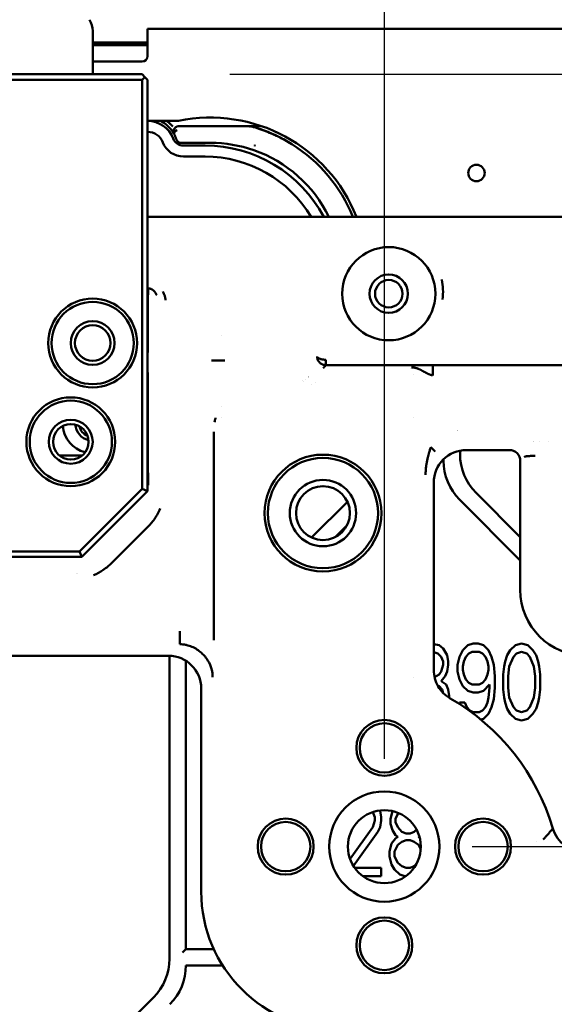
# Model space of a CAD drawing. Header units: millimetres. Extents: x 0 to 14369, y -869 to 2970.
# Tile 232 of 256: x 1278 to 1327, y 2549 to 2638. Entities that reach past the tile are written whole.
import ezdxf

# ---------------------------------------------------------------- set-up
doc = ezdxf.new("R2010")
doc.units = ezdxf.units.MM
doc.header["$LTSCALE"] = 10
doc.layers.add('Bemaßung (ISO)', color=7, linetype='Continuous', lineweight=25)
doc.layers.add('Sichtbar (ISO)', color=7, linetype='Continuous', lineweight=50)
doc.styles.add('Notiztext (DIN)', font='isocpeur.ttf')
doc.dimstyles.new('Standard (DIN)', dxfattribs={"dimscale": 10, "dimtxt": 3.5, "dimasz": 2.5, "dimexe": 3.175, "dimexo": 0.8, "dimgap": 0.8, "dimtad": 1, "dimrnd": 1e-08, "dimzin": 0, "dimtxsty": 'Notiztext (DIN)', "dimcen": 0.09, "dimdle": 10, "dimclrd": 256, "dimclre": 256, "dimclrt": 256, "dimadec": 0, "dimazin": 0, "dimtfac": 1, "dimtmove": 0, "dimatfit": 3, "dimfxl": 1, "dimtolj": 1, "dimtzin": 0, "dimlwd": -1, "dimlwe": -1, "dimarcsym": 0})

# ---------------------------------------------------------------- blocks, each defined once
blk = doc.blocks.new('*D13')
at = {"layer": 'Bemaßung (ISO)', "transparency": 16777216}
for p, q in [((1297.655, 2633.514), (1541.405, 2633.514)), ((1509.655, 1658.514), (1509.655, 2608.514)), ((1293.805, 1633.514), (1541.405, 1633.514))]:
    blk.add_line(p, q, dxfattribs=at)
for points in [[(1505.488, 2608.514), (1513.821, 2608.514), (1509.655, 2633.514)], [(1505.488, 1658.514), (1513.821, 1658.514), (1509.655, 1633.514)]]:
    blk.add_solid(points, dxfattribs=at)
at = {"layer": 'Defpoints', "color": 0, "transparency": 16777216}
for p in [(1289.655, 2633.514), (1509.655, 2633.514), (1285.805, 1633.514)]:
    blk.add_point(p, dxfattribs=at)
at = {"layer": 'Bemaßung (ISO)', "transparency": 16777216, "insert": (1459.655, 2060.889), "char_height": 35, "attachment_point": 1, "rotation": 90, "style": 'Notiztext (DIN)'}
blk.add_mtext('\\A1;1000,00', dxfattribs=at)
blk = doc.blocks.new('*D16')
at = {"layer": 'Bemaßung (ISO)', "transparency": 16777216}
for p, q in [((1319.754, 2563.113), (1623.504, 2563.113)), ((1591.754, 1734.915), (1591.754, 2538.113)), ((1319.754, 1709.915), (1623.504, 1709.915))]:
    blk.add_line(p, q, dxfattribs=at)
for points in [[(1587.587, 2538.113), (1595.921, 2538.113), (1591.754, 2563.113)], [(1587.587, 1734.915), (1595.921, 1734.915), (1591.754, 1709.915)]]:
    blk.add_solid(points, dxfattribs=at)
at = {"layer": 'Defpoints', "color": 0, "transparency": 16777216}
for p in [(1311.754, 2563.113), (1591.754, 2563.113), (1311.754, 1709.915)]:
    blk.add_point(p, dxfattribs=at)
at = {"layer": 'Bemaßung (ISO)', "transparency": 16777216, "insert": (1541.754, 2072.639), "char_height": 35, "attachment_point": 1, "rotation": 90, "style": 'Notiztext (DIN)'}
blk.add_mtext('\\A1;853,20', dxfattribs=at)
blk = doc.blocks.new('*D17')
at = {"layer": 'Bemaßung (ISO)', "transparency": 16777216}
for p, q in [((1135.155, 2670.664), (1135.155, 2743.408)), ((1311.754, 2571.113), (1311.754, 2743.408)), ((1160.155, 2711.658), (1286.754, 2711.658))]:
    blk.add_line(p, q, dxfattribs=at)
for points in [[(1160.155, 2715.824), (1160.155, 2707.491), (1135.155, 2711.658)], [(1286.754, 2715.824), (1286.754, 2707.491), (1311.754, 2711.658)]]:
    blk.add_solid(points, dxfattribs=at)
at = {"layer": 'Defpoints', "color": 0, "transparency": 16777216}
for p in [(1311.754, 2711.658), (1135.155, 2662.664), (1311.754, 2563.113)]:
    blk.add_point(p, dxfattribs=at)
at = {"layer": 'Bemaßung (ISO)', "transparency": 16777216, "insert": (1163.079, 2761.658), "char_height": 35, "attachment_point": 1, "style": 'Notiztext (DIN)'}
blk.add_mtext('\\A1;176,60', dxfattribs=at)

msp = doc.modelspace()

# ---------------------------------------------------------------- linework, layer by layer
at = {"layer": 'Sichtbar (ISO)'}
for p, q in [((1285.155, 2633.514), (1285.155, 2637.46)), ((1290.155, 2637.664), (1386.455, 2637.664)), ((1290.155, 2637.664), (1290.155, 2635.164)), ((1290.155, 2636.414), (1285.155, 2636.414)), ((1285.155, 2636.414), (1290.155, 2636.414)), ((1285.155, 2636.26), (1290.155, 2636.26)), ((1290.155, 2636.26), (1285.155, 2636.26)), ((1285.155, 2636.157), (1290.155, 2636.157)), ((1290.155, 2636.157), (1285.155, 2636.157)), ((1285.155, 2634.664), (1289.655, 2634.664)), ((1289.655, 2633.514), (1276.505, 2633.514)), ((1289.905, 2633.264), (1289.655, 2633.514)), ((1289.655, 2633.014), (1277.005, 2633.014)), ((1289.905, 2633.264), (1289.655, 2633.014)), ((1289.655, 2624.185), (1289.655, 2633.014)), ((1290.155, 2633.014), (1289.905, 2633.264)), ((1290.155, 2624.185), (1290.155, 2633.014)), ((1292.991, 2629.264), (1290.155, 2629.264)), ((1299.505, 2628.793), (1293.023, 2628.793)), ((1299.505, 2628.793), (1293.023, 2628.793)), ((1300.537, 2628.793), (1299.506, 2628.793)), ((1299.506, 2628.793), (1299.506, 2628.793)), ((1299.506, 2628.793), (1299.506, 2628.793)), ((1299.506, 2628.793), (1300.537, 2628.793)), ((1293.247, 2627.264), (1295.905, 2627.264)), ((1295.905, 2627.264), (1293.247, 2627.264)), ((1295.405, 2627.014), (1293.424, 2627.014)), ((1295.405, 2626.014), (1293.424, 2626.014)), ((1289.655, 2624.185), (1289.655, 2623.585)), ((1289.655, 2620.385), (1289.655, 2623.585)), ((1290.155, 2624.185), (1290.155, 2623.885)), ((1290.155, 2620.685), (1290.155, 2623.885)), ((1289.655, 2619.785), (1289.655, 2620.385)), ((1290.155, 2619.785), (1290.155, 2620.685)), ((1294.479, 2620.514), (1290.155, 2620.514)), ((1294.479, 2620.514), (1295.307, 2620.514)), ((1295.372, 2620.514), (1295.307, 2620.514)), ((1296.614, 2620.514), (1295.372, 2620.514)), ((1296.614, 2620.514), (1304.702, 2620.514)), ((1305.945, 2620.514), (1304.702, 2620.514)), ((1305.945, 2620.514), (1306.01, 2620.514)), ((1306.01, 2620.514), (1306.838, 2620.514)), ((1347.942, 2620.514), (1306.838, 2620.514)), ((1289.655, 2595.721), (1289.655, 2619.785)), ((1290.155, 2595.514), (1290.155, 2619.785)), ((1296.857, 2609.703), (1296.857, 2609.703)), ((1295.993, 2607.423), (1297.192, 2607.423)), ((1306.411, 2607.493), (1306.411, 2607.493)), ((1306.417, 2606.988), (1334.416, 2606.989)), ((1306.589, 2606.988), (1306.589, 2606.988)), ((1314.177, 2606.736), (1314.177, 2606.737)), ((1314.293, 2606.798), (1314.293, 2606.798)), ((1314.442, 2606.988), (1314.442, 2606.988)), ((1316.17, 2606.87), (1316.17, 2606.071)), ((1316.453, 2606.988), (1316.453, 2606.988)), ((1317.607, 2606.988), (1317.607, 2606.988)), ((1304.297, 2605.611), (1304.297, 2605.611)), ((1304.395, 2605.48), (1304.395, 2605.481)), ((1304.528, 2605.648), (1304.528, 2605.648)), ((1305.438, 2605.459), (1305.438, 2605.459)), ((1314.453, 2606.118), (1314.453, 2606.119)), ((1305.136, 2605.24), (1305.136, 2605.24)), ((1296.857, 2603.202), (1296.857, 2603.2)), ((1296.857, 2602.247), (1296.857, 2602.247)), ((1314.453, 2602.246), (1314.453, 2602.247)), ((1296.189, 2581.929), (1296.187, 2600.925)), ((1318.655, 2598.896), (1318.655, 2599.204)), ((1318.655, 2599.204), (1318.655, 2598.896)), ((1319.251, 2599.264), (1323.158, 2599.264)), ((1325.862, 2600), (1325.862, 2600)), ((1326.765, 2600), (1326.765, 2600)), ((1282.123, 2598.764), (1284.187, 2598.764)), ((1317.025, 2598.274), (1317.155, 2598.274)), ((1317.155, 2598.274), (1317.025, 2598.274)), ((1317.155, 2598.409), (1317.155, 2598.274)), ((1317.155, 2598.274), (1317.155, 2598.409)), ((1324.155, 2598.265), (1324.155, 2586.514)), ((1283.948, 2590.014), (1289.655, 2595.721)), ((1289.655, 2595.721), (1290.155, 2595.514)), ((1316.255, 2579.219), (1316.255, 2596.268)), ((1284.155, 2589.514), (1290.155, 2595.514)), ((1318.619, 2594.739), (1324.155, 2589.203)), ((1324.155, 2589.203), (1318.619, 2594.739)), ((1324.155, 2591.325), (1320.119, 2595.36)), ((1320.119, 2595.36), (1324.155, 2591.325)), ((1308.383, 2594.553), (1305.116, 2591.286)), ((1305.116, 2591.286), (1308.383, 2594.553)), ((1286.843, 2588.93), (1290.239, 2592.325)), ((1307.279, 2591.327), (1308.341, 2592.39)), ((1308.341, 2592.39), (1307.279, 2591.327)), ((1270.155, 2589.514), (1284.155, 2589.514)), ((1270.655, 2590.014), (1283.948, 2590.014)), ((1283.948, 2590.014), (1284.155, 2589.514)), ((1283.655, 2587.995), (1283.655, 2587.994)), ((1283.765, 2588.008), (1283.765, 2588.008)), ((1293.099, 2581.555), (1293.099, 2582.753)), ((1316.739, 2581.469), (1316.255, 2581.578)), ((1316.255, 2581.578), (1316.739, 2581.469)), ((1317.115, 2581.171), (1316.739, 2581.469)), ((1316.739, 2581.469), (1317.115, 2581.171)), ((1319.375, 2581.469), (1318.904, 2581.022)), ((1318.904, 2581.022), (1319.375, 2581.469)), ((1319.846, 2581.618), (1319.375, 2581.469)), ((1319.375, 2581.469), (1319.846, 2581.618)), ((1320.317, 2581.618), (1319.846, 2581.618)), ((1319.846, 2581.618), (1320.317, 2581.618)), ((1320.787, 2581.469), (1320.317, 2581.618)), ((1320.317, 2581.618), (1320.787, 2581.469)), ((1321.258, 2581.022), (1320.787, 2581.469)), ((1320.787, 2581.469), (1321.258, 2581.022)), ((1323.706, 2581.469), (1323.236, 2581.022)), ((1323.236, 2581.022), (1323.706, 2581.469)), ((1324.271, 2581.618), (1323.706, 2581.469)), ((1323.706, 2581.469), (1324.271, 2581.618)), ((1324.836, 2581.469), (1324.271, 2581.618)), ((1324.271, 2581.618), (1324.836, 2581.469)), ((1325.307, 2581.022), (1324.836, 2581.469)), ((1324.836, 2581.469), (1325.307, 2581.022)), ((1267.143, 2580.514), (1292.058, 2580.514)), ((1292.155, 2580.512), (1292.155, 2552.896)), ((1292.155, 2580.512), (1292.155, 2552.896)), ((1316.255, 2580.847), (1316.645, 2580.724)), ((1316.645, 2580.724), (1316.255, 2580.847)), ((1316.645, 2580.724), (1316.927, 2580.426)), ((1316.927, 2580.426), (1316.645, 2580.724)), ((1316.927, 2580.426), (1317.115, 2579.979)), ((1317.115, 2579.979), (1316.927, 2580.426)), ((1317.492, 2580.575), (1317.115, 2581.171)), ((1317.115, 2581.171), (1317.492, 2580.575)), ((1317.586, 2579.979), (1317.492, 2580.575)), ((1317.492, 2580.575), (1317.586, 2579.979)), ((1318.622, 2580.426), (1318.434, 2579.682)), ((1318.434, 2579.682), (1318.622, 2580.426)), ((1318.904, 2581.022), (1318.622, 2580.426)), ((1318.622, 2580.426), (1318.904, 2581.022)), ((1318.998, 2579.979), (1319.187, 2580.426)), ((1319.187, 2580.426), (1318.998, 2579.979)), ((1319.187, 2580.426), (1319.469, 2580.724)), ((1319.469, 2580.724), (1319.187, 2580.426)), ((1319.469, 2580.724), (1319.752, 2580.873)), ((1319.752, 2580.873), (1319.469, 2580.724)), ((1319.752, 2580.873), (1320.411, 2580.873)), ((1320.411, 2580.873), (1319.752, 2580.873)), ((1320.411, 2580.873), (1320.693, 2580.724)), ((1320.693, 2580.724), (1320.411, 2580.873)), ((1320.693, 2580.724), (1320.976, 2580.426)), ((1320.976, 2580.426), (1320.693, 2580.724)), ((1320.976, 2580.426), (1321.164, 2579.979)), ((1321.164, 2579.979), (1320.976, 2580.426)), ((1321.541, 2580.426), (1321.258, 2581.022)), ((1321.258, 2581.022), (1321.541, 2580.426)), ((1321.729, 2579.682), (1321.541, 2580.426)), ((1321.541, 2580.426), (1321.729, 2579.682)), ((1322.953, 2580.575), (1322.765, 2579.979)), ((1322.765, 2579.979), (1322.953, 2580.575)), ((1323.236, 2581.022), (1322.953, 2580.575)), ((1322.953, 2580.575), (1323.236, 2581.022)), ((1323.141, 2579.533), (1323.518, 2580.426)), ((1323.518, 2580.426), (1323.141, 2579.533)), ((1323.518, 2580.426), (1323.801, 2580.724)), ((1323.801, 2580.724), (1323.518, 2580.426)), ((1323.801, 2580.724), (1324.271, 2580.873)), ((1324.271, 2580.873), (1323.801, 2580.724)), ((1324.271, 2580.873), (1324.742, 2580.724)), ((1324.742, 2580.724), (1324.271, 2580.873)), ((1324.742, 2580.724), (1325.025, 2580.426)), ((1325.025, 2580.426), (1324.742, 2580.724)), ((1325.025, 2580.426), (1325.401, 2579.533)), ((1325.401, 2579.533), (1325.025, 2580.426)), ((1325.59, 2580.575), (1325.307, 2581.022)), ((1325.307, 2581.022), (1325.59, 2580.575)), ((1325.778, 2579.979), (1325.59, 2580.575)), ((1325.59, 2580.575), (1325.778, 2579.979)), ((1293.655, 2553.774), (1293.655, 2580.054)), ((1293.655, 2580.054), (1293.655, 2553.774)), ((1317.115, 2579.682), (1316.927, 2579.086)), ((1316.927, 2579.086), (1317.115, 2579.682)), ((1317.115, 2579.979), (1317.115, 2579.682)), ((1317.115, 2579.682), (1317.115, 2579.979)), ((1317.492, 2579.086), (1317.586, 2579.682)), ((1317.586, 2579.682), (1317.492, 2579.086)), ((1317.586, 2579.682), (1317.586, 2579.979)), ((1317.586, 2579.979), (1317.586, 2579.682)), ((1318.434, 2579.682), (1318.434, 2579.086)), ((1318.434, 2579.086), (1318.434, 2579.682)), ((1318.904, 2579.533), (1318.998, 2579.979)), ((1318.998, 2579.979), (1318.904, 2579.533)), ((1318.904, 2579.235), (1318.904, 2579.533)), ((1318.904, 2579.533), (1318.904, 2579.235)), ((1321.164, 2579.979), (1321.258, 2579.533)), ((1321.258, 2579.533), (1321.164, 2579.979)), ((1321.258, 2579.533), (1321.258, 2579.235)), ((1321.258, 2579.235), (1321.258, 2579.533)), ((1321.823, 2578.639), (1321.729, 2579.682)), ((1321.729, 2579.682), (1321.823, 2578.639)), ((1322.671, 2579.533), (1322.576, 2578.788)), ((1322.576, 2578.788), (1322.671, 2579.533)), ((1322.765, 2579.979), (1322.671, 2579.533)), ((1322.671, 2579.533), (1322.765, 2579.979)), ((1323.047, 2578.639), (1323.141, 2579.533)), ((1323.141, 2579.533), (1323.047, 2578.639)), ((1325.401, 2579.533), (1325.495, 2578.639)), ((1325.495, 2578.639), (1325.401, 2579.533)), ((1325.872, 2579.533), (1325.778, 2579.979)), ((1325.778, 2579.979), (1325.872, 2579.533)), ((1325.966, 2578.788), (1325.872, 2579.533)), ((1325.872, 2579.533), (1325.966, 2578.788)), ((1314.425, 2578.56), (1314.425, 2578.56)), ((1316.739, 2578.788), (1316.328, 2578.571)), ((1316.328, 2578.571), (1316.739, 2578.788)), ((1316.927, 2579.086), (1316.739, 2578.788)), ((1316.739, 2578.788), (1316.927, 2579.086)), ((1316.927, 2578.192), (1317.304, 2578.639)), ((1317.304, 2578.639), (1316.927, 2578.192)), ((1317.304, 2578.639), (1317.492, 2579.086)), ((1317.492, 2579.086), (1317.304, 2578.639)), ((1318.434, 2579.086), (1318.622, 2578.341)), ((1318.622, 2578.341), (1318.434, 2579.086)), ((1318.998, 2578.788), (1318.904, 2579.235)), ((1318.904, 2579.235), (1318.998, 2578.788)), ((1319.187, 2578.341), (1318.998, 2578.788)), ((1318.998, 2578.788), (1319.187, 2578.341)), ((1321.164, 2578.788), (1320.976, 2578.341)), ((1320.976, 2578.341), (1321.164, 2578.788)), ((1321.258, 2579.235), (1321.164, 2578.788)), ((1321.164, 2578.788), (1321.258, 2579.235)), ((1321.823, 2577.596), (1321.823, 2578.639)), ((1321.823, 2578.639), (1321.823, 2577.596)), ((1322.576, 2578.788), (1322.576, 2577.448)), ((1322.576, 2577.448), (1322.576, 2578.788)), ((1323.047, 2577.596), (1323.047, 2578.639)), ((1323.047, 2578.639), (1323.047, 2577.596)), ((1325.495, 2578.639), (1325.495, 2577.596)), ((1325.495, 2577.596), (1325.495, 2578.639)), ((1325.966, 2577.448), (1325.966, 2578.788)), ((1325.966, 2578.788), (1325.966, 2577.448)), ((1316.625, 2577.775), (1316.739, 2577.745)), ((1316.739, 2577.745), (1316.625, 2577.775)), ((1316.739, 2577.745), (1317.021, 2577.448)), ((1317.021, 2577.448), (1316.739, 2577.745)), ((1317.398, 2577.894), (1316.927, 2578.192)), ((1316.927, 2578.192), (1317.398, 2577.894)), ((1317.586, 2577.448), (1317.398, 2577.894)), ((1317.398, 2577.894), (1317.586, 2577.448)), ((1318.622, 2578.341), (1318.904, 2577.745)), ((1318.904, 2577.745), (1318.622, 2578.341)), ((1318.904, 2577.745), (1319.375, 2577.299)), ((1319.375, 2577.299), (1318.904, 2577.745)), ((1319.469, 2578.043), (1319.187, 2578.341)), ((1319.187, 2578.341), (1319.469, 2578.043)), ((1319.752, 2577.894), (1319.469, 2578.043)), ((1319.469, 2578.043), (1319.752, 2577.894)), ((1320.411, 2577.894), (1319.752, 2577.894)), ((1319.752, 2577.894), (1320.411, 2577.894)), ((1320.693, 2578.043), (1320.411, 2577.894)), ((1320.411, 2577.894), (1320.693, 2578.043)), ((1320.976, 2578.341), (1320.693, 2578.043)), ((1320.693, 2578.043), (1320.976, 2578.341)), ((1320.787, 2577.299), (1321.352, 2577.894)), ((1321.352, 2577.894), (1320.787, 2577.299)), ((1321.352, 2577.894), (1321.352, 2577.596)), ((1321.352, 2577.596), (1321.352, 2577.894)), ((1295.054, 2577.518), (1295.054, 2559.014)), ((1317.021, 2577.448), (1317.129, 2577.106)), ((1317.129, 2577.106), (1317.021, 2577.448)), ((1317.68, 2576.852), (1317.586, 2577.448)), ((1317.586, 2577.448), (1317.68, 2576.852)), ((1317.68, 2576.669), (1317.68, 2576.852)), ((1317.68, 2576.852), (1317.68, 2576.669)), ((1319.375, 2577.299), (1319.846, 2577.15)), ((1319.846, 2577.15), (1319.375, 2577.299)), ((1319.846, 2577.15), (1320.317, 2577.15)), ((1320.317, 2577.15), (1319.846, 2577.15)), ((1320.317, 2577.15), (1320.787, 2577.299)), ((1320.787, 2577.299), (1320.317, 2577.15)), ((1321.352, 2577.596), (1321.258, 2576.703)), ((1321.258, 2576.703), (1321.352, 2577.596)), ((1321.729, 2576.554), (1321.823, 2577.596)), ((1321.823, 2577.596), (1321.729, 2576.554)), ((1322.576, 2577.448), (1322.671, 2576.703)), ((1322.671, 2576.703), (1322.576, 2577.448)), ((1323.141, 2576.703), (1323.047, 2577.596)), ((1323.047, 2577.596), (1323.141, 2576.703)), ((1325.495, 2577.596), (1325.401, 2576.703)), ((1325.401, 2576.703), (1325.495, 2577.596)), ((1325.872, 2576.703), (1325.966, 2577.448)), ((1325.966, 2577.448), (1325.872, 2576.703)), ((1318.622, 2576.256), (1318.661, 2576.072)), ((1319.093, 2576.256), (1318.622, 2576.256)), ((1318.661, 2576.072), (1318.622, 2576.256)), ((1318.622, 2576.256), (1319.093, 2576.256)), ((1319.281, 2575.809), (1319.093, 2576.256)), ((1319.093, 2576.256), (1319.281, 2575.809)), ((1321.164, 2576.256), (1320.976, 2575.809)), ((1320.976, 2575.809), (1321.164, 2576.256)), ((1321.258, 2576.703), (1321.164, 2576.256)), ((1321.164, 2576.256), (1321.258, 2576.703)), ((1321.541, 2575.809), (1321.729, 2576.554)), ((1321.729, 2576.554), (1321.541, 2575.809)), ((1322.671, 2576.703), (1322.765, 2576.256)), ((1322.765, 2576.256), (1322.671, 2576.703)), ((1322.765, 2576.256), (1322.953, 2575.66)), ((1322.953, 2575.66), (1322.765, 2576.256)), ((1323.518, 2575.809), (1323.141, 2576.703)), ((1323.141, 2576.703), (1323.518, 2575.809)), ((1325.401, 2576.703), (1325.025, 2575.809)), ((1325.025, 2575.809), (1325.401, 2576.703)), ((1325.59, 2575.66), (1325.778, 2576.256)), ((1325.778, 2576.256), (1325.59, 2575.66)), ((1325.778, 2576.256), (1325.872, 2576.703)), ((1325.872, 2576.703), (1325.778, 2576.256)), ((1319.563, 2575.511), (1319.281, 2575.809)), ((1319.281, 2575.809), (1319.563, 2575.511)), ((1319.846, 2575.362), (1319.563, 2575.511)), ((1319.563, 2575.511), (1319.846, 2575.362)), ((1320.411, 2575.362), (1319.846, 2575.362)), ((1319.846, 2575.362), (1320.411, 2575.362)), ((1320.693, 2575.511), (1320.411, 2575.362)), ((1320.411, 2575.362), (1320.693, 2575.511)), ((1320.976, 2575.809), (1320.693, 2575.511)), ((1320.693, 2575.511), (1320.976, 2575.809)), ((1320.787, 2574.767), (1321.258, 2575.213)), ((1321.258, 2575.213), (1320.787, 2574.767)), ((1321.258, 2575.213), (1321.541, 2575.809)), ((1321.541, 2575.809), (1321.258, 2575.213)), ((1322.953, 2575.66), (1323.236, 2575.213)), ((1323.236, 2575.213), (1322.953, 2575.66)), ((1323.236, 2575.213), (1323.706, 2574.767)), ((1323.706, 2574.767), (1323.236, 2575.213)), ((1323.801, 2575.511), (1323.518, 2575.809)), ((1323.518, 2575.809), (1323.801, 2575.511)), ((1324.271, 2575.362), (1323.801, 2575.511)), ((1323.801, 2575.511), (1324.271, 2575.362)), ((1324.742, 2575.511), (1324.271, 2575.362)), ((1324.271, 2575.362), (1324.742, 2575.511)), ((1325.025, 2575.809), (1324.742, 2575.511)), ((1324.742, 2575.511), (1325.025, 2575.809)), ((1324.836, 2574.767), (1325.307, 2575.213)), ((1325.307, 2575.213), (1324.836, 2574.767)), ((1325.307, 2575.213), (1325.59, 2575.66)), ((1325.59, 2575.66), (1325.307, 2575.213)), ((1320.551, 2574.692), (1320.787, 2574.767)), ((1320.787, 2574.767), (1320.551, 2574.692)), ((1323.706, 2574.767), (1324.271, 2574.618)), ((1324.271, 2574.618), (1323.706, 2574.767)), ((1324.271, 2574.618), (1324.836, 2574.767)), ((1324.836, 2574.767), (1324.271, 2574.618)), ((1310.679, 2566.258), (1310.696, 2566.24)), ((1310.696, 2566.24), (1310.679, 2566.258)), ((1310.696, 2566.24), (1310.886, 2565.793)), ((1310.886, 2565.793), (1310.696, 2566.24)), ((1311.36, 2566.389), (1311.345, 2566.411)), ((1311.345, 2566.411), (1311.36, 2566.389)), ((1311.454, 2565.793), (1311.36, 2566.389)), ((1311.36, 2566.389), (1311.454, 2565.793)), ((1312.488, 2566.355), (1312.308, 2565.644)), ((1312.308, 2565.644), (1312.488, 2566.355)), ((1312.782, 2565.644), (1312.971, 2566.091)), ((1312.971, 2566.091), (1312.782, 2565.644)), ((1312.971, 2566.091), (1313.043, 2566.176)), ((1313.043, 2566.176), (1312.971, 2566.091)), ((1310.886, 2565.496), (1310.696, 2564.9)), ((1310.696, 2564.9), (1310.886, 2565.496)), ((1310.886, 2565.793), (1310.886, 2565.496)), ((1310.886, 2565.496), (1310.886, 2565.793)), ((1311.36, 2564.9), (1311.454, 2565.496)), ((1311.454, 2565.496), (1311.36, 2564.9)), ((1311.454, 2565.496), (1311.454, 2565.793)), ((1311.454, 2565.793), (1311.454, 2565.496)), ((1312.308, 2565.644), (1312.308, 2565.198)), ((1312.308, 2565.198), (1312.308, 2565.644)), ((1312.308, 2565.198), (1312.497, 2564.602)), ((1312.497, 2564.602), (1312.308, 2565.198)), ((1312.782, 2565.347), (1312.782, 2565.644)), ((1312.782, 2565.644), (1312.782, 2565.347)), ((1312.971, 2564.9), (1312.782, 2565.347)), ((1312.782, 2565.347), (1312.971, 2564.9)), ((1310.696, 2564.9), (1308.625, 2561.994)), ((1308.625, 2561.994), (1310.696, 2564.9)), ((1308.932, 2561.358), (1311.17, 2564.453)), ((1311.17, 2564.453), (1308.932, 2561.358)), ((1311.17, 2564.453), (1311.36, 2564.9)), ((1311.36, 2564.9), (1311.17, 2564.453)), ((1312.497, 2564.602), (1312.782, 2564.155)), ((1312.782, 2564.155), (1312.497, 2564.602)), ((1313.35, 2564.453), (1312.971, 2564.9)), ((1312.971, 2564.9), (1313.35, 2564.453)), ((1313.729, 2564.304), (1313.35, 2564.453)), ((1313.35, 2564.453), (1313.729, 2564.304)), ((1314.109, 2564.304), (1313.729, 2564.304)), ((1313.729, 2564.304), (1314.109, 2564.304)), ((1314.488, 2564.453), (1314.109, 2564.304)), ((1314.109, 2564.304), (1314.488, 2564.453)), ((1314.683, 2564.683), (1314.488, 2564.453)), ((1314.488, 2564.453), (1314.683, 2564.683)), ((1312.402, 2563.41), (1312.213, 2562.666)), ((1312.213, 2562.666), (1312.402, 2563.41)), ((1312.782, 2563.857), (1312.402, 2563.41)), ((1312.402, 2563.41), (1312.782, 2563.857)), ((1312.782, 2564.155), (1312.971, 2564.006)), ((1312.971, 2564.006), (1312.782, 2564.155)), ((1312.971, 2564.006), (1312.782, 2563.857)), ((1312.782, 2563.857), (1312.971, 2564.006)), ((1312.971, 2563.262), (1313.35, 2563.559)), ((1313.35, 2563.559), (1312.971, 2563.262)), ((1313.35, 2563.559), (1313.729, 2563.708)), ((1313.729, 2563.708), (1313.35, 2563.559)), ((1313.729, 2563.708), (1314.109, 2563.708)), ((1314.109, 2563.708), (1313.729, 2563.708)), ((1314.109, 2563.708), (1314.488, 2563.559)), ((1314.488, 2563.559), (1314.109, 2563.708)), ((1314.488, 2563.559), (1314.867, 2563.262)), ((1314.867, 2563.262), (1314.488, 2563.559)), ((1314.867, 2564.006), (1314.939, 2564.063)), ((1314.939, 2564.063), (1314.867, 2564.006)), ((1314.979, 2563.919), (1314.867, 2564.006)), ((1314.867, 2564.006), (1314.979, 2563.919)), ((1325.654, 2563.601), (1325.654, 2563.601)), ((1312.213, 2562.666), (1312.213, 2562.219)), ((1312.213, 2562.219), (1312.213, 2562.666)), ((1312.687, 2562.666), (1312.971, 2563.262)), ((1312.971, 2563.262), (1312.687, 2562.666)), ((1312.687, 2562.219), (1312.687, 2562.666)), ((1312.687, 2562.666), (1312.687, 2562.219)), ((1314.867, 2563.262), (1315.067, 2562.843)), ((1315.067, 2562.843), (1314.867, 2563.262)), ((1312.213, 2562.219), (1312.402, 2561.474)), ((1312.402, 2561.474), (1312.213, 2562.219)), ((1312.402, 2561.474), (1312.687, 2561.027)), ((1312.687, 2561.027), (1312.402, 2561.474)), ((1312.971, 2561.623), (1312.687, 2562.219)), ((1312.687, 2562.219), (1312.971, 2561.623)), ((1313.35, 2561.325), (1312.971, 2561.623)), ((1312.971, 2561.623), (1313.35, 2561.325)), ((1311.454, 2561.176), (1309.053, 2561.176)), ((1309.053, 2561.176), (1311.454, 2561.176)), ((1311.454, 2560.432), (1311.454, 2561.176)), ((1311.454, 2561.176), (1311.454, 2560.432)), ((1312.687, 2561.027), (1313.161, 2560.581)), ((1313.161, 2560.581), (1312.687, 2561.027)), ((1313.161, 2560.581), (1313.635, 2560.432)), ((1313.635, 2560.432), (1313.161, 2560.581)), ((1313.729, 2561.176), (1313.35, 2561.325)), ((1313.35, 2561.325), (1313.729, 2561.176)), ((1314.109, 2561.176), (1313.729, 2561.176)), ((1313.729, 2561.176), (1314.109, 2561.176)), ((1314.488, 2561.325), (1314.109, 2561.176)), ((1314.109, 2561.176), (1314.488, 2561.325)), ((1314.619, 2561.428), (1314.488, 2561.325)), ((1314.488, 2561.325), (1314.619, 2561.428)), ((1309.791, 2560.432), (1311.454, 2560.432)), ((1311.454, 2560.432), (1309.791, 2560.432)), ((1313.635, 2560.432), (1313.718, 2560.432)), ((1313.718, 2560.432), (1313.635, 2560.432)), ((1293.655, 2553.774), (1293.355, 2553.474)), ((1296.195, 2553.774), (1293.655, 2553.774)), ((1293.655, 2552.274), (1297.008, 2552.274)), ((1290.69, 2549.36), (1282.619, 2541.289)), ((1290.69, 2549.36), (1282.619, 2541.289))]:
    msp.add_line(p, q, dxfattribs=at)
for centre, radius in [((1320.155, 2624.514), 0.75), ((1312.155, 2613.514), 4.25), ((1312.155, 2613.514), 1.75), ((1312.155, 2613.514), 1.25), ((1285.155, 2609.014), 4.05), ((1285.155, 2609.014), 3.75), ((1285.155, 2609.014), 2), ((1285.155, 2609.014), 1.621), ((1283.155, 2600.014), 4.05), ((1283.155, 2600.014), 3.75), ((1283.155, 2600.014), 2), ((1283.155, 2600.014), 1.621), ((1306.155, 2593.514), 5.325), ((1306.155, 2593.514), 5.025), ((1306.155, 2593.514), 3.025), ((1306.155, 2593.514), 2.458), ((1311.754, 2572.113), 2.55), ((1311.754, 2572.113), 2.25), ((1311.754, 2563.113), 5.025), ((1311.754, 2563.113), 3.324), ((1302.754, 2563.113), 2.55), ((1302.754, 2563.113), 2.25), ((1320.754, 2563.113), 2.55), ((1320.754, 2563.113), 2.25), ((1311.754, 2554.113), 2.55), ((1311.754, 2554.113), 2.25)]:
    msp.add_circle(centre, radius, dxfattribs=at)
for centre, radius, start, end in [((1283.155, 2637.46), 2, 0, 30.96376), ((1289.655, 2635.164), 0.5, 270, 0), ((1290.155, 2626.764), 2.5, 20.92483, 90), ((1295.905, 2615.264), 14.3, 21.5389, 101.75689), ((1290.155, 2626.764), 1.5, 20.92483, 90), ((1293.424, 2628.014), 2, 200.92484, 270), ((1293.424, 2628.014), 1, 200.92484, 270), ((1295.405, 2614.764), 12.25, 27.99456, 90), ((1295.905, 2615.264), 14, 22.02431, 58.00292), ((1295.905, 2615.264), 14, 22.02431, 58.00292), ((1295.905, 2615.264), 12, 25.94448, 70.8397), ((1295.905, 2615.264), 12, 25.94448, 70.8397), ((1295.405, 2614.764), 11.25, 30.73787, 90), ((1290.396, 2610.908), 2.6, 77.31888, 77.32821), ((1292.222, 2614.01), 1, 243.37412, 243.37498), ((1285.155, 2601.714), 2.75, 185.35684, 255.37223), ((1285.155, 2601.714), 1.6, 184.67818, 256.0509), ((1285.155, 2601.714), 1.25, 192.94244, 247.78664), ((1322.155, 2598.274), 5, 180, 225), ((1322.155, 2598.274), 5, 180, 225), ((1323.655, 2598.896), 5, 180, 225), ((1323.655, 2598.896), 5, 180, 225), ((1330.155, 2586.514), 6, 180, 270), ((1307.655, 2559.014), 20.301, 16.44844, 60.14693), ((1307.655, 2559.014), 12.601, 180, 270), ((1287.155, 2552.896), 5, 315, 0), ((1287.155, 2552.896), 5, 315, 0), ((1288.655, 2552.274), 5, 315, 0), ((1288.655, 2552.274), 5, 315, 0)]:
    msp.add_arc(centre, radius, start, end, dxfattribs=at)
for centre, major_axis, ratio, start_param, end_param in [((1290.155, 2626.764), (2.51, -1.124), 0.99996, 0.911415, 1.562097), ((1290.155, 2626.764), (2.473, -1.203), 0.999969, 0.943212, 1.593889), ((1290.222, 2626.792), (1.059, -2.498), 0.986671, 1.481485, 1.660896), ((1290.222, 2626.792), (-1.058, 2.499), 0.986626, 4.623468, 4.802888), ((1296.305, 2617.639), (10.597, -1.786), 0.892432, 1.383561, 1.757408), ((1296.309, 2617.657), (10.587, -1.787), 0.891559, 1.383686, 1.757883), ((1319.259, 2596.26), (-3.403, 3.403), 0.997265, 5.667965, 5.667971), ((1319.259, 2596.26), (2.127, -2.127), 0.997265, 2.357564, 3.925621), ((1323.153, 2598.262), (-0.709, -0.709), 0.997265, 2.357564, 3.92426), ((1323.153, 2598.262), (-1.985, -1.985), 0.997265, 3.023314, 3.023324), ((1292.05, 2577.51), (-2.127, -2.127), 0.997265, 2.357564, 3.925621)]:
    msp.add_ellipse(centre, major_axis=major_axis, ratio=ratio, start_param=start_param, end_param=end_param, dxfattribs=at)
for points, knots in [([(1291.908, 2629.264), (1291.941, 2629.238), (1291.974, 2629.21), (1292.008, 2629.182), (1292.079, 2629.121), (1292.151, 2629.056), (1292.224, 2628.986), (1292.298, 2628.915), (1292.374, 2628.839), (1292.45, 2628.759)], [0.7714451, 0.7714451, 0.7714451, 0.7714451, 0.8146467, 0.8146467, 0.8146467, 0.9064446, 0.9064446, 0.9064446, 1, 1, 1, 1]), ([(1292.45, 2628.759), (1292.376, 2628.84), (1292.302, 2628.917), (1292.228, 2628.988), (1292.156, 2629.058), (1292.084, 2629.124), (1292.012, 2629.185), (1291.979, 2629.212), (1291.947, 2629.238), (1291.915, 2629.264)], [0, 0, 0, 0, 0.0995967, 0.0995967, 0.0995967, 0.1966726, 0.1966726, 0.1966726, 0.240448, 0.240448, 0.240448, 0.240448]), ([(1293.023, 2628.793), (1292.942, 2628.793), (1292.859, 2628.772), (1292.786, 2628.732), (1292.713, 2628.691), (1292.649, 2628.63), (1292.604, 2628.557), (1292.558, 2628.485), (1292.53, 2628.4), (1292.525, 2628.313), (1292.52, 2628.226), (1292.54, 2628.136), (1292.581, 2628.058)], [0, 0, 0, 0, 0.25, 0.25, 0.25, 0.5, 0.5, 0.5, 0.75, 0.75, 0.75, 1, 1, 1, 1]), ([(1292.581, 2628.058), (1292.541, 2628.134), (1292.521, 2628.221), (1292.525, 2628.308), (1292.529, 2628.395), (1292.556, 2628.481), (1292.602, 2628.555), (1292.648, 2628.629), (1292.713, 2628.691), (1292.786, 2628.732), (1292.86, 2628.773), (1292.942, 2628.793), (1293.023, 2628.793)], [0, 0, 0, 0, 0.25, 0.25, 0.25, 0.5, 0.5, 0.5, 0.75, 0.75, 0.75, 1, 1, 1, 1]), ([(1299.506, 2628.793), (1299.503, 2628.793), (1299.5, 2628.791), (1299.494, 2628.784), (1299.491, 2628.778), (1299.481, 2628.755), (1299.474, 2628.733), (1299.467, 2628.705), (1299.467, 2628.705), (1299.466, 2628.705)], [0.00000695, 0.00000695, 0.00000695, 0.00000695, 0.00616972, 0.00616972, 0.01248203, 0.01248203, 0.02431916, 0.02431916, 0.02443649, 0.02443649, 0.02443649, 0.02443649]), ([(1299.466, 2628.705), (1299.467, 2628.705), (1299.467, 2628.705), (1299.474, 2628.734), (1299.481, 2628.756), (1299.495, 2628.786), (1299.501, 2628.793), (1299.506, 2628.793)], [-0.02439952, -0.02439952, -0.02439952, -0.02439952, -0.02428223, -0.02428223, -0.01207717, -0.01207717, -0.00000506, -0.00000506, -0.00000506, -0.00000506]), ([(1292.581, 2628.058), (1292.556, 2628.105), (1292.564, 2628.188), (1292.617, 2628.26), (1292.67, 2628.332), (1292.768, 2628.394), (1292.844, 2628.414)], [0, 0, 0, 0, 0.5, 0.5, 0.5, 1, 1, 1, 1]), ([(1292.59, 2628.217), (1292.587, 2628.21), (1292.584, 2628.203), (1292.581, 2628.196), (1292.561, 2628.147), (1292.562, 2628.094), (1292.581, 2628.058)], [0.6168702, 0.6168702, 0.6168702, 0.6168702, 0.6666667, 0.6666667, 0.6666667, 1, 1, 1, 1]), ([(1292.844, 2628.414), (1292.789, 2628.399), (1292.727, 2628.367), (1292.68, 2628.327), (1292.67, 2628.319), (1292.661, 2628.31), (1292.652, 2628.302)], [0, 0, 0, 0, 0.3333333, 0.3333333, 0.3333333, 0.4035758, 0.4035758, 0.4035758, 0.4035758]), ([(1299.942, 2627.095), (1299.942, 2627.094), (1299.941, 2627.093), (1299.937, 2627.081), (1299.934, 2627.069), (1299.926, 2627.041), (1299.922, 2627.026), (1299.915, 2627.01)], [-0.01326401, -0.01326401, -0.01326401, -0.01326401, -0.01300582, -0.01300582, -0.00801319, -0.00801319, -0.00257703, -0.00257703, -0.00257703, -0.00257703]), ([(1317.068, 2612.988), (1317.133, 2613.631), (1317.112, 2614.244), (1316.994, 2614.8), (1316.99, 2614.817)], [0, 0, 0, 0, 0.09090909, 0.09365927, 0.09365927, 0.09365927, 0.09365927]), ([(1290.206, 2614.005), (1290.195, 2613.331), (1290.178, 2611.988), (1290.191, 2610.004), (1290.174, 2608.661), (1290.164, 2607.987)], [0, 0, 0, 0, 0.3333333, 0.6666667, 1, 1, 1, 1]), ([(1290.615, 2613.873), (1290.604, 2613.881), (1290.561, 2613.908), (1290.475, 2613.951), (1290.372, 2613.981), (1290.293, 2613.995), (1290.244, 2614.001), (1290.219, 2614.004), (1290.206, 2614.005)], [0.7997791, 0.7997791, 0.7997791, 0.7997791, 0.8184235, 0.8733669, 0.933383, 0.9658112, 0.982685, 1, 1, 1, 1]), ([(1291.005, 2613.365), (1290.988, 2613.401), (1290.952, 2613.473), (1290.892, 2613.576), (1290.805, 2613.7), (1290.713, 2613.801), (1290.634, 2613.86), (1290.615, 2613.873)], [0.4757861, 0.4757861, 0.4757861, 0.4757861, 0.5385716, 0.5990399, 0.6570911, 0.7659442, 0.7997791, 0.7997791, 0.7997791, 0.7997791]), ([(1291.54, 2613.701), (1291.59, 2613.62), (1291.654, 2613.493), (1291.721, 2613.317), (1291.76, 2613.183), (1291.784, 2613.071), (1291.797, 2612.98), (1291.802, 2612.935), (1291.804, 2612.913)], [0.6251904, 0.6251904, 0.6251904, 0.6251904, 0.75, 0.8125, 0.875, 0.9375, 0.96875, 0.9999998, 0.9999998, 0.9999998, 0.9999998]), ([(1306.341, 2606.994), (1306.336, 2606.995), (1306.3, 2607), (1306.232, 2607.017), (1306.14, 2607.044), (1306.045, 2607.086), (1305.951, 2607.145), (1305.856, 2607.224), (1305.765, 2607.33), (1305.691, 2607.455), (1305.638, 2607.603), (1305.622, 2607.715), (1305.621, 2607.773)], [0.0840252, 0.0840252, 0.0840252, 0.0840252, 0.1, 0.2, 0.3, 0.4, 0.5, 0.6, 0.7, 0.8, 0.9, 1, 1, 1, 1]), ([(1305.621, 2607.773), (1305.624, 2607.749), (1305.646, 2607.704), (1305.711, 2607.65), (1305.798, 2607.604), (1305.901, 2607.566), (1306.007, 2607.539), (1306.118, 2607.516), (1306.228, 2607.516), (1306.322, 2607.482), (1306.385, 2607.488), (1306.413, 2607.494)], [0, 0, 0, 0, 0.1126241, 0.2252481, 0.3378722, 0.4504963, 0.5631203, 0.6757444, 0.7883685, 0.9009925, 0.9999999, 0.9999999, 0.9999999, 0.9999999]), ([(1306.413, 2607.494), (1306.41, 2607.396), (1306.414, 2607.135), (1306.39, 2606.998), (1306.413, 2606.989)], [0.0000001, 0.0000001, 0.0000001, 0.0000001, 0.376783, 0.9715533, 0.9715533, 0.9715533, 0.9715533]), ([(1290.206, 2596.062), (1290.195, 2597.281), (1290.177, 2599.721), (1290.19, 2603.382), (1290.172, 2605.822), (1290.161, 2607.043)], [0, 0, 0, 0, 0.3333333, 0.6666667, 1, 1, 1, 1]), ([(1306.182, 2606.737), (1306.209, 2606.765), (1306.235, 2606.793), (1306.26, 2606.821), (1306.286, 2606.849), (1306.31, 2606.877), (1306.336, 2606.905), (1306.362, 2606.932), (1306.39, 2606.96), (1306.417, 2606.988)], [0, 0, 0, 0, 0.334612, 0.334612, 0.334612, 0.669223, 0.669223, 0.669223, 1, 1, 1, 1]), ([(1315.156, 2606.517), (1315.147, 2606.523), (1315.128, 2606.533), (1315.101, 2606.548), (1315.047, 2606.576), (1314.991, 2606.603), (1314.936, 2606.629), (1314.822, 2606.677), (1314.709, 2606.717), (1314.595, 2606.75), (1314.474, 2606.774), (1314.413, 2606.781), (1314.353, 2606.788), (1314.292, 2606.791), (1314.262, 2606.791), (1314.241, 2606.791), (1314.231, 2606.791)], [0.0000008, 0.0000008, 0.0000008, 0.0000008, 0.0492211, 0.0987772, 0.1687084, 0.2384799, 0.3080304, 0.4061037, 0.503776, 0.6010971, 0.6981784, 0.7667016, 0.8351377, 0.9034862, 0.951749, 1, 1, 1, 1]), ([(1316.17, 2606.071), (1316.159, 2606.073), (1316.147, 2606.075), (1316.137, 2606.077), (1316.126, 2606.079), (1316.116, 2606.081), (1316.104, 2606.084), (1316.085, 2606.088), (1316.061, 2606.094), (1316.039, 2606.1), (1316.03, 2606.102), (1316.021, 2606.105), (1316.013, 2606.107), (1316, 2606.111), (1315.987, 2606.115), (1315.975, 2606.118), (1315.955, 2606.124), (1315.937, 2606.13), (1315.913, 2606.139), (1315.893, 2606.146), (1315.87, 2606.154), (1315.846, 2606.164), (1315.828, 2606.171), (1315.809, 2606.178), (1315.792, 2606.185), (1315.77, 2606.195), (1315.749, 2606.204), (1315.728, 2606.213), (1315.71, 2606.221), (1315.691, 2606.23), (1315.673, 2606.238), (1315.634, 2606.257), (1315.595, 2606.276), (1315.556, 2606.296), (1315.529, 2606.31), (1315.503, 2606.324), (1315.476, 2606.338), (1315.465, 2606.344), (1315.453, 2606.35), (1315.442, 2606.357), (1315.404, 2606.377), (1315.367, 2606.398), (1315.329, 2606.419), (1315.308, 2606.431), (1315.288, 2606.443), (1315.267, 2606.454), (1315.25, 2606.464), (1315.233, 2606.474), (1315.216, 2606.483), (1315.191, 2606.497), (1315.167, 2606.511), (1315.159, 2606.515), (1315.157, 2606.516), (1315.157, 2606.516), (1315.156, 2606.517)], [0, 0, 0, 0, 0.0494052, 0.0494052, 0.0494052, 0.0986317, 0.0986317, 0.0986317, 0.1679887, 0.1679887, 0.1679887, 0.1950263, 0.1950263, 0.1950263, 0.2371803, 0.2371803, 0.2371803, 0.3063776, 0.3063776, 0.3063776, 0.3624251, 0.3624251, 0.3624251, 0.4046223, 0.4046223, 0.4046223, 0.4566903, 0.4566903, 0.4566903, 0.5038996, 0.5038996, 0.5038996, 0.6042093, 0.6042093, 0.6042093, 0.6747043, 0.6747043, 0.6747043, 0.7051915, 0.7051915, 0.7051915, 0.8067658, 0.8067658, 0.8067658, 0.8615788, 0.8615788, 0.8615788, 0.9085324, 0.9085324, 0.9085324, 0.9804108, 0.9804108, 0.9804108, 0.9999735, 0.9999735, 0.9999735, 0.9999735]), ([(1296.368, 2602.193), (1296.362, 2602.176), (1296.356, 2602.16), (1296.351, 2602.144), (1296.345, 2602.128), (1296.34, 2602.111), (1296.335, 2602.095), (1296.325, 2602.063), (1296.316, 2602.031), (1296.308, 2601.999), (1296.291, 2601.935), (1296.276, 2601.87), (1296.261, 2601.802)], [0, 0, 0, 0, 0.125, 0.125, 0.125, 0.25, 0.25, 0.25, 0.5, 0.5, 0.5, 0.9999967, 0.9999967, 0.9999967, 0.9999967]), ([(1315.992, 2599.527), (1315.983, 2599.501), (1315.975, 2599.474), (1315.966, 2599.448), (1315.958, 2599.421), (1315.949, 2599.395), (1315.941, 2599.369), (1315.924, 2599.316), (1315.908, 2599.263), (1315.892, 2599.21), (1315.876, 2599.16), (1315.861, 2599.109), (1315.847, 2599.059)], [0, 0, 0, 0, 0.03125, 0.03125, 0.03125, 0.0625, 0.0625, 0.0625, 0.125, 0.125, 0.125, 0.1849711, 0.1849711, 0.1849711, 0.1849711]), ([(1315.992, 2599.527), (1316.006, 2599.513), (1316.02, 2599.499), (1316.034, 2599.485), (1316.043, 2599.476), (1316.052, 2599.467), (1316.061, 2599.459), (1316.065, 2599.454), (1316.07, 2599.45), (1316.074, 2599.445), (1316.1, 2599.419), (1316.125, 2599.394), (1316.148, 2599.371), (1316.172, 2599.347), (1316.194, 2599.325), (1316.215, 2599.305), (1316.231, 2599.288), (1316.247, 2599.272), (1316.262, 2599.257), (1316.265, 2599.254), (1316.269, 2599.25), (1316.272, 2599.247), (1316.295, 2599.225), (1316.314, 2599.205), (1316.331, 2599.188), (1316.34, 2599.179), (1316.349, 2599.17), (1316.356, 2599.163), (1316.367, 2599.152), (1316.375, 2599.144), (1316.381, 2599.138), (1316.388, 2599.131), (1316.392, 2599.127), (1316.395, 2599.124)], [0.0000003, 0.0000003, 0.0000003, 0.0000003, 0.0625, 0.0625, 0.0625, 0.1038839, 0.1038839, 0.1038839, 0.125, 0.125, 0.125, 0.25, 0.25, 0.25, 0.375, 0.375, 0.375, 0.4756658, 0.4756658, 0.4756658, 0.5, 0.5, 0.5, 0.6584612, 0.6584612, 0.6584612, 0.75, 0.75, 0.75, 0.875, 0.875, 0.875, 1, 1, 1, 1]), ([(1315.847, 2599.059), (1315.846, 2599.057), (1315.845, 2599.055), (1315.845, 2599.052), (1315.829, 2599), (1315.814, 2598.947), (1315.8, 2598.895), (1315.795, 2598.876), (1315.789, 2598.857), (1315.784, 2598.838), (1315.761, 2598.752), (1315.738, 2598.666), (1315.717, 2598.58), (1315.691, 2598.476), (1315.666, 2598.371), (1315.644, 2598.266), (1315.623, 2598.161), (1315.603, 2598.056), (1315.586, 2597.95), (1315.579, 2597.906), (1315.573, 2597.862), (1315.567, 2597.818), (1315.559, 2597.757), (1315.552, 2597.696), (1315.545, 2597.635), (1315.535, 2597.529), (1315.527, 2597.424), (1315.523, 2597.319), (1315.521, 2597.267), (1315.519, 2597.214), (1315.518, 2597.162), (1315.518, 2597.126), (1315.518, 2597.091), (1315.518, 2597.055), (1315.518, 2597.038), (1315.519, 2597.021), (1315.519, 2597.004)], [0.1849711, 0.1849711, 0.1849711, 0.1849711, 0.1875, 0.1875, 0.1875, 0.25, 0.25, 0.25, 0.2727078, 0.2727078, 0.2727078, 0.375, 0.375, 0.375, 0.5, 0.5, 0.5, 0.625, 0.625, 0.625, 0.6773742, 0.6773742, 0.6773742, 0.75, 0.75, 0.75, 0.875, 0.875, 0.875, 0.9375, 0.9375, 0.9375, 0.9797973, 0.9797973, 0.9797973, 1, 1, 1, 1]), ([(1325.523, 2598.734), (1325.507, 2598.734), (1325.492, 2598.734), (1325.476, 2598.734), (1325.461, 2598.734), (1325.445, 2598.734), (1325.43, 2598.733), (1325.399, 2598.733), (1325.368, 2598.732), (1325.337, 2598.732), (1325.276, 2598.73), (1325.215, 2598.728), (1325.157, 2598.726), (1325.098, 2598.723), (1325.042, 2598.72), (1324.988, 2598.717), (1324.934, 2598.713), (1324.883, 2598.709), (1324.837, 2598.705), (1324.79, 2598.7), (1324.748, 2598.695), (1324.711, 2598.69), (1324.674, 2598.685), (1324.642, 2598.68), (1324.615, 2598.674), (1324.588, 2598.668), (1324.567, 2598.662), (1324.552, 2598.655), (1324.544, 2598.652), (1324.538, 2598.649), (1324.534, 2598.645), (1324.531, 2598.643), (1324.529, 2598.642), (1324.528, 2598.64), (1324.526, 2598.638), (1324.525, 2598.637), (1324.524, 2598.635)], [0, 0, 0, 0, 0.0307992, 0.0307992, 0.0307992, 0.0615455, 0.0615455, 0.0615455, 0.1230446, 0.1230446, 0.1230446, 0.2468575, 0.2468575, 0.2468575, 0.372575, 0.372575, 0.372575, 0.4997108, 0.4997108, 0.4997108, 0.6269168, 0.6269168, 0.6269168, 0.7528176, 0.7528176, 0.7528176, 0.8768458, 0.8768458, 0.8768458, 0.9384232, 0.9384232, 0.9384232, 0.9691924, 0.9691924, 0.9691924, 1, 1, 1, 1]), ([(1290.239, 2592.325), (1290.422, 2592.509), (1290.643, 2592.758), (1291.109, 2593.455), (1291.249, 2593.772), (1291.317, 2593.935), (1291.32, 2593.942), (1291.322, 2593.945)], [-0.0977201, -0.0977201, -0.0977201, -0.0977201, -0.05228246, -0.05228246, 0, 0, 0.00087922, 0.00087922, 0.00087922, 0.00087922]), ([(1285.224, 2587.847), (1285.228, 2587.849), (1285.232, 2587.851), (1285.533, 2587.977), (1285.818, 2588.13), (1286.432, 2588.54), (1286.683, 2588.77), (1286.843, 2588.93)], [-0.1215885, -0.1215885, -0.1215885, -0.1215885, -0.1208417, -0.1208417, -0.0679904, -0.0679904, -0.0000087, -0.0000087, -0.0000087, -0.0000087]), ([(1296.076, 2578.898), (1296.076, 2578.898), (1296.076, 2578.898), (1296.076, 2578.898), (1296.076, 2578.898), (1296.076, 2578.898), (1296.076, 2578.898), (1296.076, 2578.899), (1296.076, 2578.9), (1296.075, 2578.903), (1296.075, 2578.905), (1296.074, 2578.912), (1296.074, 2578.917), (1296.071, 2578.937), (1296.069, 2578.952), (1296.06, 2579.013), (1296.053, 2579.058), (1296.017, 2579.238), (1295.979, 2579.372), (1295.839, 2579.761), (1295.708, 2580.009), (1295.362, 2580.5), (1295.132, 2580.739), (1294.601, 2581.149), (1294.286, 2581.318), (1293.882, 2581.449), (1293.806, 2581.47), (1293.701, 2581.495), (1293.672, 2581.501), (1293.632, 2581.509), (1293.621, 2581.511), (1293.603, 2581.514), (1293.595, 2581.515), (1293.585, 2581.517), (1293.582, 2581.518), (1293.579, 2581.518), (1293.577, 2581.518), (1293.576, 2581.519), (1293.576, 2581.519), (1293.575, 2581.519), (1293.575, 2581.519), (1293.575, 2581.519), (1293.575, 2581.519), (1293.575, 2581.519), (1293.575, 2581.519), (1293.575, 2581.519)], [0.3846272, 0.3846272, 0.3846272, 0.3846272, 0.3846297, 0.3846297, 0.3846711, 0.3846711, 0.3847544, 0.3847544, 0.3850879, 0.3850879, 0.3857385, 0.3857385, 0.387275, 0.387275, 0.3918803, 0.3918803, 0.4056991, 0.4056991, 0.4472709, 0.4472709, 0.5299946, 0.5299946, 0.6273072, 0.6273072, 0.7313356, 0.7313356, 0.7549973, 0.7549973, 0.7638653, 0.7638653, 0.7671906, 0.7671906, 0.7696869, 0.7696869, 0.7704396, 0.7704396, 0.770869, 0.770869, 0.771032, 0.771032, 0.7711134, 0.7711134, 0.7711952, 0.7711952, 0.7712339, 0.7712339, 0.7712339, 0.7712339]), ([(1296.095, 2578.559), (1296.095, 2578.571), (1296.095, 2578.583), (1296.095, 2578.596), (1296.095, 2578.608), (1296.095, 2578.62), (1296.094, 2578.633), (1296.094, 2578.657), (1296.093, 2578.682), (1296.092, 2578.706), (1296.089, 2578.755), (1296.085, 2578.803), (1296.081, 2578.852), (1296.078, 2578.877), (1296.076, 2578.901), (1296.072, 2578.926)], [0.00000148, 0.00000148, 0.00000148, 0.00000148, 0.00783289, 0.00783289, 0.00783289, 0.01566087, 0.01566087, 0.01566087, 0.03128732, 0.03128732, 0.03128732, 0.06244462, 0.06244462, 0.06244462, 0.07827079, 0.07827079, 0.07827079, 0.07827079]), ([(1316.255, 2579.219), (1316.258, 2578.952), (1316.293, 2578.687), (1316.43, 2578.18), (1316.528, 2577.941), (1316.787, 2577.494), (1316.945, 2577.289), (1317.317, 2576.918), (1317.53, 2576.756), (1317.76, 2576.621)], [-0.3153486, -0.3153486, -0.3153486, -0.3153486, -0.2352566, -0.2352566, -0.1576746, -0.1576746, -0.0800928, -0.0800928, -0.0000017, -0.0000017, -0.0000017, -0.0000017]), ([(1327.125, 2564.762), (1327.052, 2564.678), (1326.907, 2564.51), (1326.687, 2564.257), (1326.465, 2564.004), (1326.316, 2563.835), (1326.242, 2563.751)], [0, 0, 0, 0, 0.25, 0.5, 0.75, 1, 1, 1, 1]), ([(1327.125, 2564.762), (1327.225, 2564.446), (1327.368, 2564.148), (1327.736, 2563.621), (1327.952, 2563.396), (1328.453, 2563.021), (1328.73, 2562.878), (1329.34, 2562.674), (1329.666, 2562.621), (1329.998, 2562.614)], [-0.3876056, -0.3876056, -0.3876056, -0.3876056, -0.2881368, -0.2881368, -0.1937902, -0.1937902, -0.0994573, -0.0994573, -0.000001, -0.000001, -0.000001, -0.000001])]:
    msp.add_open_spline(points, degree=3, knots=knots, dxfattribs=at)
for points in [[(1299.506, 2628.793), (1300.851, 2628.435), (1302.142, 2627.875), (1303.323, 2627.137)], [(1303.323, 2627.137), (1302.917, 2627.391), (1302.087, 2627.851), (1300.804, 2628.403), (1299.939, 2628.678), (1299.506, 2628.793)], [(1293.247, 2627.264), (1293.179, 2627.264), (1293.041, 2627.293), (1292.869, 2627.414), (1292.794, 2627.54), (1292.771, 2627.61)], [(1299.915, 2627.01), (1299.916, 2626.999), (1299.935, 2626.978), (1299.942, 2626.957)], [(1290.161, 2607.043), (1290.161, 2607.358), (1290.164, 2607.672), (1290.164, 2607.987)], [(1306.417, 2606.988), (1306.392, 2606.989), (1306.366, 2606.991), (1306.341, 2606.994)], [(1306.415, 2606.989), (1306.404, 2606.989), (1306.393, 2606.99), (1306.381, 2606.99)], [(1306.415, 2606.989), (1306.416, 2606.989), (1306.416, 2606.988), (1306.417, 2606.988)], [(1310.281, 2606.988), (1310.281, 2606.988), (1310.282, 2606.988), (1310.282, 2606.988)], [(1304.794, 2605.875), (1304.794, 2605.876), (1304.793, 2605.876), (1304.793, 2605.876)], [(1293.65, 2581.505), (1293.468, 2581.539), (1293.283, 2581.556), (1293.099, 2581.555)]]:
    msp.add_open_spline(points, degree=3, dxfattribs=at)

# ---------------------------------------------------------------- dimensions: what is measured, and where the dimension line sits
at = {"layer": 'Bemaßung (ISO)'}
dim = msp.add_linear_dim(base=(1311.754, 2711.658), p1=(1135.155, 2662.664), p2=(1311.754, 2563.113), dimstyle='Standard (DIN)', override={"dimgap": 0.8, "dimdec": 2, "dimtol": 0, "dimlim": 0, "dimtp": 0, "dimtm": 0, "dimtdec": 2, "dimtofl": 0, "dimatfit": 1}, dxfattribs=at)
dim.commit()
dim.dimension.update_dxf_attribs({"geometry": '*D17', "text_midpoint": (1223.454, 2711.658), "dimtype": 160})
for base, p1, p2, picture, middle in [((1509.655, 2633.514), (1285.805, 1633.514), (1289.655, 2633.514), '*D13', (1509.655, 2133.514)), ((1591.754, 2563.113), (1311.754, 1709.915), (1311.754, 2563.113), '*D16', (1591.754, 2136.514))]:
    dim = msp.add_linear_dim(base=base, p1=p1, p2=p2, angle=90, dimstyle='Standard (DIN)', override={"dimgap": 0.8, "dimdec": 2, "dimtol": 0, "dimlim": 0, "dimtp": 0, "dimtm": 0, "dimtdec": 2, "dimtofl": 0, "dimatfit": 1}, dxfattribs=at)
    dim.commit()
    dim.dimension.update_dxf_attribs({"geometry": picture, "text_midpoint": middle, "dimtype": 160})

doc.saveas('drawing.dxf')
